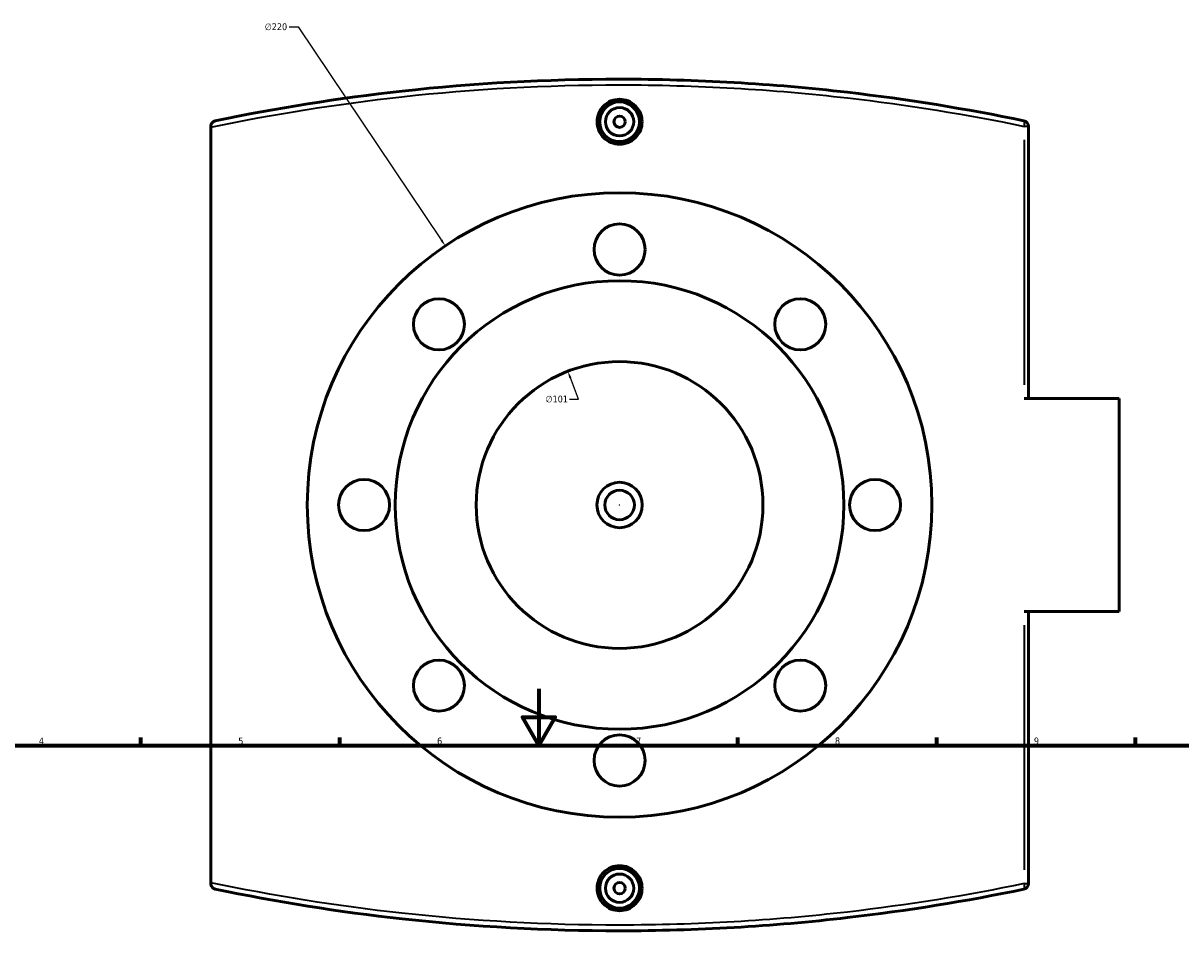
# Model space of a CAD drawing. Header units: millimetres. Extents: x -519 to 1054, y -254 to 828.
# Tile 8 of 10: x 239 to 647, y 504 to 828. Entities that reach past the tile are written whole.
import ezdxf

# ---------------------------------------------------------------- set-up
doc = ezdxf.new("R2010")
doc.units = ezdxf.units.MM
for name, color, linetype, lineweight in [('Border (ANSI)', 7, 'Continuous', 70), ('Dimension (ANSI)', 7, 'Continuous', 25), ('Visible (ANSI)', 7, 'Continuous', 50), ('Visible Narrow (ANSI)', 7, 'Continuous', 35)]:
    doc.layers.add(name, color=color, linetype=linetype, lineweight=lineweight)
doc.styles.add('Note Text (ANSI)', font='tahoma.ttf')
doc.dimstyles.new('Default - mm (ANSI)', dxfattribs={"dimtxt": 2.4, "dimasz": 2.5, "dimexe": 3.175, "dimexo": 1.6002, "dimgap": 0.8, "dimtad": 0, "dimtoh": 1, "dimdec": 0, "dimrnd": 1e-08, "dimzin": 4, "dimdsep": 46, "dimtxsty": 'Note Text (ANSI)', "dimcen": 0.09, "dimdle": 10, "dimclrd": 256, "dimclre": 256, "dimclrt": 5, "dimadec": 1, "dimazin": 1, "dimtfac": 1.27, "dimtofl": 0, "dimtmove": 0, "dimatfit": 3, "dimfxl": 1, "dimtolj": 1, "dimtzin": 4, "dimlwd": -1, "dimlwe": -1, "dimarcsym": 0})

# ---------------------------------------------------------------- blocks, each defined once
blk = doc.blocks.new('Borders Default Border')
at = {"layer": 'Border (ANSI)'}
for p, q in [((280.33, 574), (280.33, 576.8)), ((350.42, 574), (350.42, 576.8)), ((490.58, 574), (490.58, 576.8)), ((560.67, 574), (560.67, 576.8)), ((630.75, 574), (630.75, 576.8))]:
    blk.add_line(p, q, dxfattribs=at)
at = {"layer": 'Border (ANSI)', "flags": 128}
for points in [[(420.5, 594), (420.5, 574), (414.73, 584), (426.27, 584), (420.5, 574)], [(20, 20), (20, 574), (821, 574), (821, 20), (20, 20)]]:
    blk.add_lwpolyline(points, dxfattribs=at)
at = {"layer": 'Border (ANSI)', "color": 5, "true_color": 0x0000ff, "char_height": 2.4, "attachment_point": 7, "style": 'Note Text (ANSI)'}
for s, insert in [('4', (244.45, 574.4)), ('5', (314.67, 574.35)), ('6', (384.69, 574.35)), ('7', (454.8, 574.4)), ('8', (524.84, 574.35)), ('9', (594.92, 574.35))]:
    blk.add_mtext(s, dxfattribs=dict(at, insert=insert))
blk = doc.blocks.new('*D7')
at = {"layer": 'Defpoints', "color": 0, "transparency": 16777216}
for p in [(430.74, 705.81), (467.22, 611.62)]:
    blk.add_point(p, dxfattribs=at)
at = {"layer": 'Dimension (ANSI)', "transparency": 16777216}
for p, q in [((434.56, 695.94), (431.65, 703.47)), ((431.32, 695.94), (434.56, 695.94))]:
    blk.add_line(p, q, dxfattribs=at)
blk.add_solid([(432.04, 703.62), (431.26, 703.32), (430.74, 705.81)], dxfattribs=at)
at = {"layer": 'Dimension (ANSI)', "color": 5, "transparency": 16777216, "insert": (422.91, 697.24), "char_height": 2.4, "attachment_point": 1, "style": 'Note Text (ANSI)'}
blk.add_mtext('\\A1;∅101', dxfattribs=at)
blk = doc.blocks.new('*D8')
at = {"layer": 'Defpoints', "color": 0, "transparency": 16777216}
for p in [(387.59, 749.99), (510.37, 567.44)]:
    blk.add_point(p, dxfattribs=at)
at = {"layer": 'Dimension (ANSI)', "transparency": 16777216}
for p, q in [((332.55, 827.1), (335.72, 827.1)), ((335.72, 827.1), (386.19, 752.06)), ((448.89, 658.71), (449.07, 658.71)), ((448.98, 658.62), (448.98, 658.8))]:
    blk.add_line(p, q, dxfattribs=at)
blk.add_solid([(386.54, 752.29), (385.85, 751.83), (387.59, 749.99)], dxfattribs=at)
at = {"layer": 'Dimension (ANSI)', "color": 5, "transparency": 16777216, "insert": (324.01, 828.39), "char_height": 2.4, "attachment_point": 1, "style": 'Note Text (ANSI)'}
blk.add_mtext('\\A1;∅220', dxfattribs=at)

msp = doc.modelspace()

# ---------------------------------------------------------------- linework, layer by layer
at = {"layer": 'Visible (ANSI)'}
for p, q in [((304.98, 792.09), (304.98, 791.79)), ((304.98, 525.64), (304.98, 791.79)), ((592.98, 696.21), (592.98, 792.09)), ((624.98, 696.21), (591.54, 696.21)), ((624.98, 696.21), (624.98, 621.21)), ((591.54, 621.21), (624.98, 621.21)), ((592.98, 525.34), (592.98, 621.21)), ((304.98, 525.64), (304.98, 525.34))]:
    msp.add_line(p, q, dxfattribs=at)
for centre, radius in [((448.98, 793.71), 7), ((448.98, 793.71), 5), ((448.98, 793.71), 2), ((448.98, 658.71), 110), ((448.98, 748.71), 9), ((448.98, 658.71), 79), ((385.34, 722.35), 9), ((512.62, 722.35), 9), ((448.98, 658.71), 50.5), ((358.98, 658.71), 9), ((448.98, 658.71), 8), ((538.98, 658.71), 9), ((448.98, 658.71), 5.2), ((385.34, 595.07), 9), ((512.62, 595.07), 9), ((448.98, 568.71), 9), ((448.98, 523.71), 7), ((448.98, 523.71), 5), ((448.98, 523.71), 2)]:
    msp.add_circle(centre, radius, dxfattribs=at)
for centre, start, end in [((590.98, 792.09), 0, 78.2397), ((590.98, 525.34), 281.7603, 0)]:
    msp.add_arc(centre, 2, start, end, dxfattribs=at)
for points, knots in [([(591.39, 794.05), (571.12, 798.27), (550.34, 801.65), (502.81, 807.14), (475.89, 808.71), (448.98, 808.71), (423.31, 808.71), (397.64, 807.29), (350.03, 802.04), (328.01, 798.51), (306.57, 794.05)], [4.040224, 4.040224, 4.040224, 4.040224, 10.473924, 10.473924, 18.524674, 18.524674, 18.524674, 26.20368, 26.20368, 33.009466, 33.009466, 33.009466, 33.009466]), ([(456.91, 793.71), (456.91, 792.72), (456.71, 791.66), (455.9, 789.7), (455.29, 788.81), (453.89, 787.4), (452.99, 786.79), (451.04, 785.98), (449.98, 785.79), (447.99, 785.79), (446.92, 785.98), (444.97, 786.79), (444.08, 787.4), (442.67, 788.81), (442.06, 789.7), (441.25, 791.66), (441.05, 792.72), (441.05, 793.71), (441.05, 794.71), (441.25, 795.77), (442.06, 797.72), (442.67, 798.62), (444.08, 800.02), (444.97, 800.63), (446.92, 801.44), (447.99, 801.64), (449.98, 801.64), (451.04, 801.44), (452.99, 800.63), (453.89, 800.02), (455.29, 798.62), (455.9, 797.72), (456.71, 795.77), (456.91, 794.71), (456.91, 793.71)], [2.389757, 2.389757, 2.389757, 2.389757, 2.688499, 2.688499, 2.987242, 2.987242, 3.285939, 3.285939, 3.584635, 3.584635, 3.883332, 3.883332, 4.182029, 4.182029, 4.480771, 4.480771, 4.779514, 4.779514, 4.779514, 5.078256, 5.078256, 5.376999, 5.376999, 5.675695, 5.675695, 5.974392, 5.974392, 6.273089, 6.273089, 6.571785, 6.571785, 6.870528, 6.870528, 7.16927, 7.16927, 7.16927, 7.16927]), ([(304.98, 792.09), (304.98, 792.31), (305.02, 792.52), (305.16, 792.95), (305.28, 793.16), (305.57, 793.52), (305.74, 793.67), (306.13, 793.91), (306.34, 794), (306.57, 794.05), (306.57, 794.05), (306.57, 794.05)], [-0.3142382, -0.3142382, -0.3142382, -0.3142382, -0.2475064, -0.2475064, -0.1680093, -0.1680093, -0.0856775, -0.0856775, 0, 0, 0.0007941, 0.0007941, 0.0007941, 0.0007941]), ([(456.91, 523.71), (456.91, 522.72), (456.71, 521.66), (455.9, 519.7), (455.29, 518.81), (453.89, 517.4), (452.99, 516.79), (451.04, 515.98), (449.98, 515.79), (447.99, 515.79), (446.92, 515.98), (444.97, 516.79), (444.08, 517.4), (442.67, 518.81), (442.06, 519.7), (441.25, 521.66), (441.05, 522.72), (441.05, 524.71), (441.25, 525.77), (442.06, 527.72), (442.67, 528.62), (444.08, 530.02), (444.97, 530.63), (446.92, 531.44), (447.99, 531.64), (449.98, 531.64), (451.04, 531.44), (452.99, 530.63), (453.89, 530.02), (455.29, 528.62), (455.9, 527.72), (456.71, 525.77), (456.91, 524.71), (456.91, 523.71)], [0, 0, 0, 0, 0.298743, 0.298743, 0.597485, 0.597485, 0.896182, 0.896182, 1.194878, 1.194878, 1.493575, 1.493575, 1.792272, 1.792272, 2.091014, 2.091014, 2.389757, 2.389757, 2.688499, 2.688499, 2.987242, 2.987242, 3.285939, 3.285939, 3.584635, 3.584635, 3.883332, 3.883332, 4.182029, 4.182029, 4.480771, 4.480771, 4.779514, 4.779514, 4.779514, 4.779514]), ([(306.57, 523.38), (306.57, 523.38), (306.57, 523.38), (306.34, 523.43), (306.13, 523.51), (305.74, 523.75), (305.57, 523.91), (305.28, 524.27), (305.16, 524.48), (305.02, 524.91), (304.98, 525.12), (304.98, 525.34)], [-0.3129335, -0.3129335, -0.3129335, -0.3129335, -0.3121448, -0.3121448, -0.2270381, -0.2270381, -0.1452548, -0.1452548, -0.0662872, -0.0662872, 0, 0, 0, 0]), ([(306.57, 523.38), (328.01, 518.92), (350.03, 515.39), (397.64, 510.14), (423.31, 508.71), (448.98, 508.71), (475.89, 508.71), (502.8, 510.28), (550.33, 515.78), (571.12, 519.16), (591.39, 523.38)], [0.873674, 0.873674, 0.873674, 0.873674, 7.679227, 7.679227, 15.358454, 15.358454, 15.358454, 23.408441, 23.408441, 29.842918, 29.842918, 29.842918, 29.842918])]:
    msp.add_open_spline(points, degree=3, knots=knots, dxfattribs=at)
at = {"layer": 'Visible Narrow (ANSI)'}
for p, q in [((592.98, 792.09), (591.66, 792.09)), ((591.54, 787.29), (591.54, 701.01)), ((591.54, 616.42), (591.54, 530.13)), ((591.66, 525.34), (592.98, 525.34))]:
    msp.add_line(p, q, dxfattribs=at)
for centre, major_axis, start_param, end_param in [((590.98, 792.09), (0.41, 1.96), 4.844554, 6.207468), ((590.98, 525.34), (0.41, -1.96), 0.075717, 1.438631)]:
    msp.add_ellipse(centre, major_axis=major_axis, ratio=0.271425, start_param=start_param, end_param=end_param, dxfattribs=at)
for points, knots in [([(304.98, 791.79), (326.9, 796.38), (349.43, 800), (397.59, 805.29), (423.29, 806.71), (448.98, 806.71), (475.92, 806.71), (502.86, 805.15), (550.44, 799.67), (571.25, 796.3), (591.54, 792.09)], [-33.162478, -33.162478, -33.162478, -33.162478, -26.20368, -26.20368, -18.524674, -18.524674, -18.524674, -10.473924, -10.473924, -4.040224, -4.040224, -4.040224, -4.040224]), ([(591.54, 525.34), (571.25, 521.13), (550.44, 517.76), (502.86, 512.28), (475.92, 510.71), (448.98, 510.71), (423.28, 510.71), (397.59, 512.14), (349.42, 517.43), (326.9, 521.05), (304.98, 525.64)], [-29.842918, -29.842918, -29.842918, -29.842918, -23.408441, -23.408441, -15.358454, -15.358454, -15.358454, -7.679227, -7.679227, -0.720663, -0.720663, -0.720663, -0.720663])]:
    msp.add_open_spline(points, degree=3, knots=knots, dxfattribs=at)

# ---------------------------------------------------------------- block references
msp.add_blockref('Borders Default Border', (0, 0))

# ---------------------------------------------------------------- dimensions: what is measured, and where the dimension line sits
at = {"layer": 'Dimension (ANSI)'}
for p1, p2, picture, middle in [((510.37, 567.44), (387.59, 749.99), '*D8', (327.88, 827.1)), ((467.22, 611.62), (430.74, 705.81), '*D7', (426.72, 695.94))]:
    dim = msp.add_diameter_dim_2p(p1=p1, p2=p2, dimstyle='Default - mm (ANSI)', override={"dimgap": 0.8, "dimtih": 1, "dimdec": 0, "dimlfac": 1, "dimtol": 0, "dimlim": 0, "dimtp": 0, "dimtm": 0, "dimtdec": 2}, dxfattribs=at)
    dim.commit()
    dim.dimension.update_dxf_attribs({"geometry": picture, "text_midpoint": middle, "dimtype": 163})

doc.saveas('drawing.dxf')
